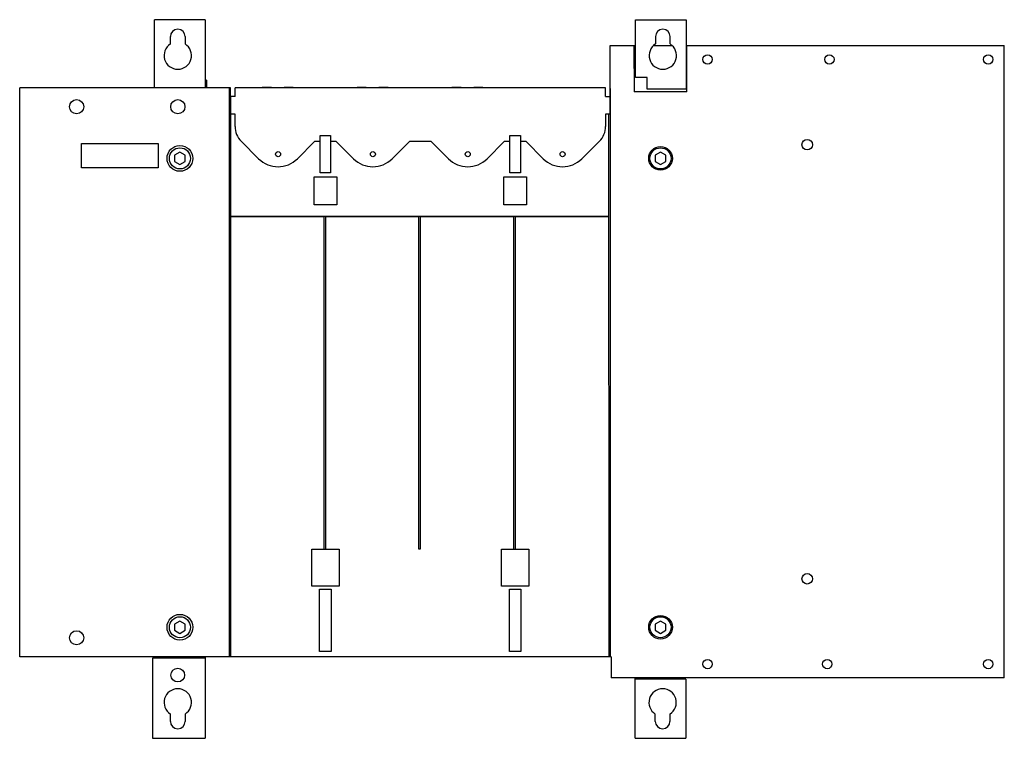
# Model space of a CAD drawing. Header units: millimetres. Extents: x 64 to 532, y 244 to 585.
import ezdxf

# ---------------------------------------------------------------- set-up
doc = ezdxf.new("R2010")
doc.units = ezdxf.units.MM
doc.header["$LTSCALE"] = 54.196113
doc.layers.get('0').update_dxf_attribs({"linetype": 'CONTINUOUS'})

msp = doc.modelspace()

# ---------------------------------------------------------------- linework, layer by layer
at = {"color": 7, "linetype": 'Continuous'}
for p, q in [((128.46, 552.37), (128.46, 584.69)), ((152.46, 584.69), (128.46, 584.69)), ((152.46, 584.69), (152.46, 552.37)), ((356.56, 557.18), (356.56, 584.68)), ((356.56, 584.68), (380.56, 584.68)), ((380.56, 584.68), (380.56, 551.68)), ((135.96, 573.15), (135.96, 576.68)), ((142.96, 576.68), (142.96, 573.15)), ((366.06, 576.68), (366.06, 573.16)), ((373.06, 573.16), (373.06, 576.68)), ((344.51, 552.02), (344.54, 572.38)), ((344.54, 572.38), (356.56, 572.38)), ((355.83, 572.38), (355.95, 550.44)), ((365.25, 572.38), (373.86, 572.38)), ((380.56, 572.38), (531.56, 572.38)), ((380.96, 550.44), (380.96, 572.38)), ((531.56, 272.38), (531.56, 572.38)), ((153.07, 555.98), (152.46, 555.98)), ((153.07, 555.98), (153.07, 552.37)), ((362.06, 557.18), (356.56, 557.18)), ((362.06, 551.68), (362.06, 557.18)), ((64.46, 282.38), (64.46, 552.37)), ((164.51, 552.37), (64.46, 552.37)), ((163.94, 282.38), (163.94, 552.37)), ((166.71, 548.19), (166.71, 552.37)), ((342.31, 552.37), (166.71, 552.37)), ((179.5, 552.58), (179.38, 552.37)), ((183.86, 552.58), (179.5, 552.58)), ((183.86, 552.37), (183.86, 552.58)), ((189.86, 552.58), (189.86, 552.37)), ((194.23, 552.58), (189.86, 552.58)), ((194.35, 552.37), (194.23, 552.58)), ((224.5, 552.58), (224.38, 552.37)), ((228.86, 552.58), (224.5, 552.58)), ((228.86, 552.37), (228.86, 552.58)), ((234.86, 552.58), (234.86, 552.37)), ((239.23, 552.58), (234.86, 552.58)), ((239.35, 552.37), (239.23, 552.58)), ((269.5, 552.58), (269.38, 552.37)), ((273.86, 552.58), (269.5, 552.58)), ((273.86, 552.37), (273.86, 552.58)), ((279.86, 552.58), (279.86, 552.37)), ((284.23, 552.58), (279.86, 552.58)), ((284.35, 552.37), (284.23, 552.58)), ((342.31, 548.19), (342.31, 552.37)), ((344.51, 539.88), (344.51, 552.02)), ((344.51, 552.02), (344.59, 552.02)), ((344.59, 552.02), (344.59, 282.38)), ((380.56, 551.68), (362.06, 551.68)), ((166.71, 548.19), (164.49, 548.19)), ((342.31, 548.19), (344.52, 548.19)), ((380.96, 550.44), (355.95, 550.44)), ((164.46, 539.88), (164.46, 282.38)), ((166.61, 539.88), (164.46, 539.88)), ((166.61, 534.07), (166.61, 539.88)), ((342.41, 539.88), (342.41, 534.07)), ((344.51, 539.88), (342.41, 539.88)), ((344.07, 282.38), (344.02, 539.88)), ((206.96, 511.98), (206.96, 529.69)), ((206.96, 529.69), (211.96, 529.69)), ((211.96, 529.69), (211.96, 511.98)), ((296.96, 511.98), (296.96, 529.69)), ((296.96, 529.69), (301.96, 529.69)), ((301.96, 529.69), (301.96, 511.98)), ((93.83, 514.46), (93.83, 525.91)), ((93.83, 525.91), (130.08, 525.91)), ((130.08, 525.91), (130.08, 514.46)), ((169.54, 527), (177.82, 518.72)), ((196.2, 518.72), (204.36, 526.88)), ((206.96, 526.88), (204.36, 526.88)), ((214.65, 526.88), (211.96, 526.88)), ((214.65, 526.88), (222.81, 518.72)), ((241.2, 518.72), (249.36, 526.88)), ((259.65, 526.88), (249.36, 526.88)), ((259.65, 526.88), (267.81, 518.72)), ((286.2, 518.72), (294.36, 526.88)), ((296.96, 526.88), (294.36, 526.88)), ((304.65, 526.88), (301.96, 526.88)), ((304.65, 526.88), (312.81, 518.72)), ((331.2, 518.72), (339.48, 527)), ((140.45, 521.77), (137.96, 520.33)), ((137.96, 520.33), (137.96, 517.44)), ((142.96, 520.32), (140.45, 521.77)), ((142.96, 517.43), (142.96, 520.32)), ((368.45, 521.76), (365.96, 520.32)), ((365.96, 520.32), (365.96, 517.43)), ((370.96, 520.32), (368.45, 521.76)), ((370.96, 517.43), (370.96, 520.32)), ((130.08, 514.46), (93.83, 514.46)), ((137.96, 517.44), (140.46, 515.99)), ((140.46, 515.99), (142.96, 517.43)), ((365.96, 517.43), (368.46, 515.99)), ((368.46, 515.99), (370.96, 517.43)), ((204.11, 496.83), (204.11, 510.13)), ((204.11, 510.13), (214.91, 510.13)), ((211.96, 511.98), (206.96, 511.98)), ((214.91, 510.13), (214.91, 496.83)), ((294.11, 496.83), (294.11, 510.13)), ((294.11, 510.13), (304.91, 510.13)), ((301.96, 511.98), (296.96, 511.98)), ((304.91, 510.13), (304.91, 496.83)), ((214.91, 496.83), (204.11, 496.83)), ((304.91, 496.83), (294.11, 496.83)), ((165.01, 491.18), (165.01, 491.48)), ((165.01, 491.48), (343.86, 491.48)), ((208.86, 491.18), (165.01, 491.18)), ((208.86, 333.38), (208.86, 491.18)), ((209.46, 491.18), (209.46, 333.38)), ((253.86, 491.18), (209.46, 491.18)), ((253.86, 333.38), (253.86, 491.18)), ((254.46, 491.18), (254.46, 333.38)), ((298.86, 491.18), (254.46, 491.18)), ((298.86, 333.38), (298.86, 491.18)), ((299.46, 491.18), (299.46, 333.38)), ((343.86, 491.18), (299.46, 491.18)), ((343.86, 491.48), (343.86, 491.18)), ((203.07, 315.88), (203.06, 333.38)), ((203.06, 333.38), (215.96, 333.38)), ((215.96, 333.38), (215.96, 315.88)), ((254.46, 333.38), (253.86, 333.38)), ((293.06, 333.38), (305.96, 333.38)), ((293.07, 315.88), (293.06, 333.38)), ((305.96, 333.38), (305.96, 315.88)), ((215.96, 315.88), (203.07, 315.88)), ((206.76, 314.38), (212.26, 314.38)), ((206.76, 284.88), (206.76, 314.38)), ((212.26, 314.38), (212.26, 284.88)), ((305.96, 315.88), (293.07, 315.88)), ((296.76, 314.38), (302.26, 314.38)), ((296.76, 284.88), (296.76, 314.38)), ((302.26, 314.38), (302.26, 284.88)), ((140.45, 299.26), (137.96, 297.82)), ((142.96, 297.82), (140.45, 299.26)), ((368.45, 299.26), (365.96, 297.82)), ((370.96, 297.82), (368.45, 299.26)), ((137.96, 297.82), (137.96, 294.93)), ((137.96, 294.93), (140.46, 293.49)), ((140.46, 293.49), (142.96, 294.93)), ((142.96, 294.93), (142.96, 297.82)), ((365.96, 297.82), (365.96, 294.93)), ((365.96, 294.93), (368.46, 293.49)), ((368.46, 293.49), (370.96, 294.93)), ((370.96, 294.93), (370.96, 297.82)), ((164.46, 282.38), (64.46, 282.38)), ((127.46, 281.68), (127.46, 243.68)), ((152.46, 281.68), (127.46, 281.68)), ((149.46, 281.68), (149.46, 282.38)), ((152.46, 282.38), (152.46, 243.68)), ((344.59, 282.38), (164.46, 282.38)), ((169.13, 282.28), (169.13, 282.38)), ((204.78, 282.28), (169.13, 282.28)), ((169.25, 282.28), (169.25, 282.38)), ((204.78, 282.28), (204.78, 282.38)), ((212.26, 284.88), (206.76, 284.88)), ((214.13, 282.28), (214.13, 282.38)), ((249.78, 282.28), (214.13, 282.28)), ((214.25, 282.28), (214.25, 282.38)), ((249.78, 282.28), (249.78, 282.38)), ((259.13, 282.28), (259.13, 282.38)), ((294.78, 282.28), (259.13, 282.28)), ((259.25, 282.28), (259.25, 282.38)), ((294.78, 282.28), (294.78, 282.38)), ((302.26, 284.88), (296.76, 284.88)), ((304.13, 282.28), (304.13, 282.38)), ((339.78, 282.28), (304.13, 282.28)), ((304.25, 282.28), (304.25, 282.38)), ((339.78, 282.28), (339.78, 282.38)), ((345.06, 282.38), (344.59, 282.38)), ((345.06, 282.38), (345.06, 272.38)), ((531.56, 272.38), (345.06, 272.38)), ((356.46, 243.68), (356.46, 272.38)), ((380.46, 271.68), (356.46, 271.68)), ((359.46, 272.38), (359.46, 271.68)), ((380.46, 271.68), (380.46, 243.68)), ((135.96, 251.68), (135.96, 255.2)), ((142.96, 255.2), (142.96, 251.68)), ((365.96, 251.68), (365.96, 255.2)), ((372.96, 255.2), (372.96, 251.68)), ((127.46, 243.68), (152.46, 243.68)), ((356.46, 243.68), (380.46, 243.68))]:
    msp.add_line(p, q, dxfattribs=at)
for centre, radius in [((390.76, 565.84), 2.22), ((448.56, 565.84), 2.22), ((523.96, 565.84), 2.22), ((91.45, 543.39), 3.37), ((139.46, 543.39), 3.37), ((438.06, 525.38), 2.5), ((140.46, 518.88), 6.12), ((140.46, 518.88), 5), ((368.46, 518.88), 5.61), ((368.46, 518.88), 5), ((187.01, 520.88), 1.2), ((232.01, 520.88), 1.2), ((277.01, 520.88), 1.2), ((322.01, 520.88), 1.2), ((438.06, 319.38), 2.5), ((140.46, 296.38), 6.12), ((140.46, 296.38), 5), ((368.46, 296.38), 5.61), ((368.46, 296.38), 5), ((91.45, 291.38), 3.37), ((390.76, 278.93), 2.22), ((447.56, 278.93), 2.22), ((523.96, 278.93), 2.22), ((139.46, 273.68), 3.25)]:
    msp.add_circle(centre, radius, dxfattribs=at)
for centre, radius, start, end in [((139.46, 576.68), 3.5, 0, 180), ((369.56, 576.68), 3.5, 0, 180), ((139.46, 567.68), 6.5, 122.579, 57.421), ((369.56, 567.68), 6.5, 122.579, 57.421), ((-1400.08, 552.72), 1564.59, 359.83392, 359.98714), ((3271.87, 537.13), 3107.39, 179.79606, 179.94928), ((176.61, 534.07), 10, 180, 225), ((332.41, 534.07), 10, 315, 360), ((187.01, 527.91), 13, 225, 315), ((232.01, 527.91), 13, 225, 315), ((277.01, 527.91), 13, 225, 315), ((322, 527.91), 13, 225, 315), ((246.69, 282.33), 47.98, 359.9394, 0.0575), ((291.69, 282.33), 47.98, 359.9394, 0.0575), ((139.46, 260.68), 6.5, 302.579, 237.421), ((369.46, 260.68), 6.5, 302.579, 237.421), ((139.46, 251.68), 3.5, 180, 360), ((369.46, 251.68), 3.5, 180, 360)]:
    msp.add_arc(centre, radius, start, end, dxfattribs=at)

doc.saveas('drawing.dxf')
